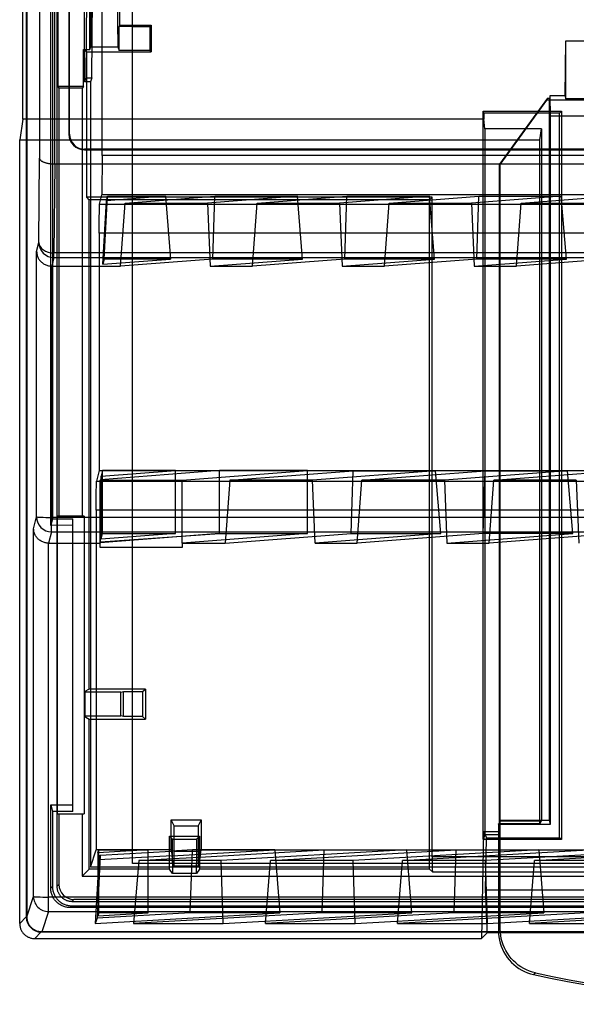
# Model space of a CAD drawing. Header units: millimetres. Extents: x -222.2 to -169.7, y -144 to -51.8.
# Tile 1 of 9: x -222.2 to -203.6, y -144 to -111.2. Entities that reach past the tile are written whole.
import ezdxf

# ---------------------------------------------------------------- set-up
doc = ezdxf.new("R2010")
doc.units = ezdxf.units.MM
doc.layers.add('MAIN-1', color=7, linetype='Continuous')
doc.layers.add('MAIN-2', color=7, linetype='Continuous')

msp = doc.modelspace()

# ---------------------------------------------------------------- linework, layer by layer
at = {"layer": 'MAIN-1'}
for p, q in [((-222.065, -114.516), (-222.065, -85.491)), ((-203.969, -111.913), (-203.997, -113.723)), ((-198.741, -111.913), (-203.969, -111.913)), ((-204.571, -113.809), (-205.312, -114.831)), ((-204.571, -113.809), (-204.508, -113.809)), ((-204.48, -113.723), (-204.508, -113.809)), ((-204.508, -137.9), (-204.508, -113.809)), ((-204.48, -113.723), (-203.997, -113.723)), ((-204.469, -114.41), (-204.48, -113.723)), ((-222.065, -114.516), (-222.167, -115.198)), ((-206.69, -114.516), (-222.065, -114.516)), ((-206.69, -114.309), (-206.69, -114.516)), ((-204.933, -114.309), (-206.69, -114.309)), ((-206.659, -114.831), (-206.69, -114.516)), ((-199.247, -114.41), (-204.469, -114.41)), ((-204.469, -138.019), (-204.469, -114.41)), ((-204.775, -114.831), (-206.659, -114.831)), ((-204.83, -115.198), (-204.775, -114.831)), ((-204.775, -114.831), (-204.775, -137.907)), ((-222.167, -141.338), (-222.167, -115.198)), ((-222.167, -115.198), (-204.83, -115.198)), ((-204.83, -138.017), (-204.83, -115.198)), ((-204.508, -137.9), (-204.775, -137.9)), ((-204.469, -138.019), (-204.508, -137.9)), ((-206.208, -138.019), (-206.207, -138.017)), ((-206.208, -138.019), (-204.469, -138.019)), ((-206.208, -138.019), (-206.208, -141.572)), ((-204.83, -138.017), (-206.207, -138.017)), ((-204.83, -138.017), (-204.775, -137.907)), ((-206.705, -138.273), (-206.767, -141.838)), ((-206.705, -138.273), (-206.208, -138.273)), ((-206.654, -138.383), (-206.705, -138.273)), ((-206.651, -138.383), (-206.606, -138.477)), ((-206.208, -138.383), (-206.651, -138.383)), ((-206.636, -140.219), (-206.606, -138.477)), ((-206.611, -138.477), (-206.208, -138.477)), ((-206.208, -140.219), (-206.636, -140.219)), ((-206.623, -140.423), (-206.636, -140.219)), ((-206.615, -140.628), (-206.623, -140.423)), ((-206.607, -140.832), (-206.615, -140.628)), ((-206.6, -141.037), (-206.607, -140.832)), ((-206.592, -141.241), (-206.6, -141.037)), ((-222.167, -141.338), (-222.167, -141.364)), ((-222.167, -141.364), (-222.165, -141.39)), ((-222.165, -141.39), (-222.162, -141.415)), ((-222.162, -141.415), (-222.157, -141.44)), ((-222.157, -141.44), (-222.151, -141.465)), ((-222.151, -141.465), (-222.144, -141.488)), ((-222.144, -141.488), (-222.136, -141.512)), ((-222.136, -141.512), (-222.127, -141.535)), ((-206.584, -141.446), (-206.592, -141.241)), ((-206.576, -141.65), (-206.584, -141.446)), ((-222.127, -141.535), (-222.116, -141.558)), ((-222.116, -141.558), (-222.105, -141.58)), ((-222.105, -141.58), (-222.092, -141.602)), ((-222.092, -141.602), (-222.078, -141.623)), ((-222.078, -141.623), (-222.063, -141.644)), ((-222.063, -141.644), (-222.047, -141.664)), ((-222.047, -141.664), (-222.03, -141.682)), ((-222.03, -141.682), (-222.012, -141.7)), ((-222.012, -141.7), (-221.993, -141.717)), ((-221.993, -141.717), (-221.973, -141.733)), ((-221.973, -141.733), (-221.953, -141.748)), ((-221.953, -141.748), (-221.931, -141.762)), ((-221.931, -141.762), (-221.91, -141.775)), ((-221.91, -141.775), (-221.887, -141.787)), ((-221.887, -141.787), (-221.865, -141.797)), ((-221.865, -141.797), (-221.841, -141.807)), ((-221.841, -141.807), (-221.818, -141.815)), ((-221.818, -141.815), (-221.794, -141.822)), ((-221.794, -141.822), (-221.77, -141.828)), ((-221.77, -141.828), (-221.745, -141.832)), ((-221.745, -141.832), (-221.72, -141.835)), ((-221.72, -141.835), (-221.694, -141.837)), ((-221.694, -141.837), (-221.668, -141.838)), ((-221.668, -141.838), (-206.767, -141.838)), ((-206.767, -141.838), (-206.576, -141.65)), ((-206.206, -141.65), (-206.576, -141.65)), ((-206.208, -141.572), (-206.205, -141.678)), ((-206.205, -141.678), (-206.193, -141.785)), ((-206.193, -141.785), (-206.174, -141.89)), ((-206.174, -141.89), (-206.148, -141.994)), ((-206.148, -141.994), (-206.114, -142.095)), ((-206.114, -142.095), (-206.074, -142.193)), ((-206.074, -142.193), (-206.026, -142.289)), ((-206.026, -142.289), (-205.972, -142.381)), ((-205.972, -142.381), (-205.911, -142.469)), ((-205.911, -142.469), (-205.844, -142.552)), ((-205.844, -142.552), (-205.771, -142.631)), ((-205.771, -142.631), (-205.693, -142.703)), ((-205.693, -142.703), (-205.61, -142.771)), ((-205.61, -142.771), (-205.522, -142.832)), ((-205.522, -142.832), (-205.43, -142.887)), ((-205.43, -142.887), (-205.334, -142.935)), ((-205.334, -142.935), (-205.236, -142.976)), ((-205.236, -142.976), (-205.135, -143.01)), ((-205.135, -143.01), (-205.032, -143.037))]:
    msp.add_line(p, q, dxfattribs=at)
msp.add_arc((-195.909, -101.68), 42.351, 257.5613, 282.4386, dxfattribs=at)
at = {"layer": 'MAIN-2'}
for p, q in [((-221.947, -52.542), (-221.947, -141.118)), ((-221.931, -52.55), (-221.931, -141.109)), ((-221.134, -128.059), (-221.134, -53.505)), ((-221.076, -53.563), (-221.076, -127.839)), ((-220.926, -53.563), (-220.926, -140.097)), ((-221.001, -116.016), (-221.001, -77.644)), ((-221.502, -77.846), (-221.502, -115.814)), ((-219.416, -115.728), (-219.416, -77.932)), ((-220.524, -78.644), (-220.524, -115.016)), ((-220.502, -115.016), (-220.502, -78.644)), ((-220.898, -80.295), (-220.898, -113.426)), ((-220.011, -113.269), (-220.011, -80.356)), ((-219.833, -112.194), (-219.833, -81.525)), ((-218.833, -111.377), (-218.833, -82.342)), ((-218.409, -111.424), (-218.409, -82.295)), ((-219.921, -108.13), (-219.965, -113.13)), ((-219.765, -113.13), (-219.721, -108.13)), ((-219.798, -112.105), (-219.767, -108.43)), ((-218.93, -108.428), (-218.9, -112.105)), ((-218.852, -111.424), (-218.833, -111.377)), ((-218.409, -111.424), (-218.852, -111.424)), ((-218.852, -112.224), (-218.852, -111.424)), ((-218.833, -111.377), (-217.786, -111.377)), ((-218.409, -112.224), (-218.409, -111.424)), ((-218.409, -111.424), (-217.833, -111.424)), ((-217.786, -111.377), (-217.833, -111.424)), ((-217.833, -111.424), (-217.833, -112.224)), ((-217.786, -111.377), (-217.786, -112.271)), ((-203.961, -113.832), (-203.963, -111.913)), ((-220.045, -113.426), (-220.045, -112.194)), ((-220.045, -112.194), (-219.93, -112.271)), ((-220.045, -112.194), (-219.833, -112.194)), ((-219.93, -117.117), (-219.93, -112.271)), ((-219.93, -112.271), (-217.786, -112.271)), ((-219.833, -112.194), (-219.798, -112.105)), ((-219.798, -112.105), (-218.9, -112.105)), ((-218.9, -112.105), (-218.852, -112.224)), ((-218.409, -112.224), (-218.852, -112.224)), ((-217.833, -112.224), (-218.409, -112.224)), ((-218.409, -133.601), (-218.409, -112.224)), ((-217.786, -112.271), (-217.833, -112.224)), ((-219.965, -113.13), (-220.011, -113.269)), ((-219.811, -113.269), (-220.011, -113.269)), ((-219.965, -113.13), (-219.765, -113.13)), ((-219.765, -113.13), (-219.811, -113.269)), ((-219.811, -113.269), (-219.811, -139.452)), ((-220.898, -113.426), (-220.861, -113.475)), ((-220.045, -113.426), (-220.898, -113.426)), ((-220.861, -113.475), (-220.861, -127.756)), ((-220.082, -113.475), (-220.861, -113.475)), ((-220.045, -113.426), (-220.082, -113.475)), ((-220.082, -113.475), (-220.082, -127.756)), ((-206.144, -116.021), (-204.594, -113.884)), ((-204.571, -113.809), (-204.594, -113.884)), ((-198.766, -113.884), (-204.594, -113.884)), ((-203.997, -113.723), (-203.961, -113.832)), ((-198.749, -113.832), (-203.961, -113.832)), ((-206.711, -114.246), (-204.106, -114.246)), ((-206.711, -138.54), (-206.711, -114.246)), ((-206.69, -114.309), (-206.711, -114.246)), ((-204.169, -114.309), (-204.106, -114.246)), ((-204.106, -114.246), (-204.106, -138.54)), ((-204.169, -114.309), (-204.933, -114.309)), ((-204.169, -138.477), (-204.169, -114.309)), ((-206.657, -114.831), (-206.657, -138.383)), ((-205.312, -114.831), (-206.169, -116.013)), ((-220.502, -115.016), (-220.524, -115.016)), ((-171.818, -115.516), (-220.002, -115.516)), ((-220.002, -115.538), (-220.002, -115.516)), ((-220.002, -115.538), (-171.818, -115.538)), ((-221.526, -118.628), (-221.502, -115.814)), ((-221.501, -115.823), (-221.502, -115.814)), ((-221.5, -115.833), (-221.501, -115.823)), ((-221.497, -115.842), (-221.5, -115.833)), ((-221.492, -115.852), (-221.497, -115.842)), ((-221.487, -115.861), (-221.492, -115.852)), ((-221.481, -115.87), (-221.487, -115.861)), ((-221.474, -115.879), (-221.481, -115.87)), ((-221.466, -115.888), (-221.474, -115.879)), ((-221.457, -115.896), (-221.466, -115.888)), ((-221.447, -115.904), (-221.457, -115.896)), ((-221.436, -115.912), (-221.447, -115.904)), ((-219.416, -115.728), (-219.427, -117.032)), ((-172.403, -115.728), (-219.416, -115.728)), ((-221.425, -115.92), (-221.436, -115.912)), ((-221.412, -115.928), (-221.425, -115.92)), ((-221.399, -115.935), (-221.412, -115.928)), ((-221.385, -115.942), (-221.399, -115.935)), ((-221.371, -115.949), (-221.385, -115.942)), ((-221.355, -115.956), (-221.371, -115.949)), ((-221.34, -115.962), (-221.355, -115.956)), ((-221.323, -115.968), (-221.34, -115.962)), ((-221.306, -115.973), (-221.323, -115.968)), ((-221.288, -115.978), (-221.306, -115.973)), ((-221.27, -115.983), (-221.288, -115.978)), ((-221.252, -115.988), (-221.27, -115.983)), ((-221.233, -115.992), (-221.252, -115.988)), ((-221.213, -115.996), (-221.233, -115.992)), ((-221.193, -116), (-221.213, -115.996)), ((-221.173, -116.003), (-221.193, -116)), ((-221.152, -116.006), (-221.173, -116.003)), ((-221.131, -116.008), (-221.152, -116.006)), ((-221.11, -116.011), (-221.131, -116.008)), ((-221.088, -116.012), (-221.11, -116.011)), ((-221.067, -116.014), (-221.088, -116.012)), ((-221.045, -116.015), (-221.067, -116.014)), ((-221.023, -116.016), (-221.045, -116.015)), ((-221.001, -116.016), (-221.026, -118.975)), ((-221.001, -116.016), (-221.023, -116.016)), ((-170.817, -116.016), (-221.001, -116.016)), ((-206.169, -116.013), (-206.144, -116.021)), ((-206.169, -137.9), (-206.169, -116.013)), ((-206.144, -141.52), (-206.144, -116.021)), ((-208.418, -117.117), (-219.93, -117.117)), ((-219.848, -117.198), (-219.93, -117.117)), ((-219.848, -133.52), (-219.848, -117.198)), ((-208.499, -117.198), (-219.848, -117.198)), ((-219.506, -117.351), (-219.427, -117.032)), ((-172.392, -117.032), (-219.427, -117.032)), ((-219.348, -119.18), (-219.239, -117.082)), ((-219.277, -117.232), (-219.239, -117.082)), ((-217.309, -117.082), (-219.277, -117.232)), ((-219.239, -117.082), (-217.309, -117.082)), ((-218.651, -117.31), (-215.659, -117.082)), ((-217.309, -117.082), (-217.137, -119.18)), ((-212.909, -117.082), (-215.901, -117.31)), ((-215.729, -119.18), (-215.659, -117.082)), ((-215.659, -117.082), (-212.909, -117.082)), ((-214.251, -117.31), (-211.259, -117.082)), ((-212.737, -119.18), (-212.909, -117.082)), ((-208.509, -117.082), (-211.501, -117.31)), ((-211.329, -119.18), (-211.259, -117.082)), ((-211.259, -117.082), (-208.509, -117.082)), ((-209.851, -117.31), (-206.859, -117.082)), ((-208.337, -119.18), (-208.509, -117.082)), ((-208.418, -117.117), (-208.499, -117.198)), ((-208.499, -139.519), (-208.499, -117.198)), ((-208.418, -139.113), (-208.418, -117.117)), ((-204.109, -117.082), (-207.101, -117.31)), ((-206.929, -119.18), (-206.859, -117.082)), ((-206.859, -117.082), (-204.109, -117.082)), ((-205.451, -117.31), (-202.459, -117.082)), ((-203.937, -119.18), (-204.109, -117.082)), ((-219.511, -117.517), (-219.51, -117.476)), ((-219.511, -117.563), (-219.511, -117.517)), ((-219.51, -117.44), (-219.509, -117.41)), ((-219.51, -117.476), (-219.51, -117.44)), ((-219.509, -117.41), (-219.508, -117.386)), ((-219.508, -117.368), (-219.507, -117.357)), ((-219.508, -117.386), (-219.508, -117.368)), ((-219.507, -117.357), (-219.506, -117.351)), ((-219.506, -117.351), (-172.313, -117.351)), ((-219.391, -119.351), (-219.277, -117.232)), ((-218.806, -119.414), (-218.651, -117.31)), ((-218.651, -117.31), (-215.901, -117.31)), ((-215.901, -117.31), (-215.814, -119.414)), ((-214.406, -119.414), (-214.251, -117.31)), ((-214.251, -117.31), (-211.501, -117.31)), ((-211.501, -117.31), (-211.414, -119.414)), ((-210.006, -119.414), (-209.851, -117.31)), ((-209.851, -117.31), (-207.101, -117.31)), ((-207.101, -117.31), (-207.014, -119.414)), ((-205.606, -119.414), (-205.451, -117.31)), ((-205.451, -117.31), (-202.701, -117.31)), ((-219.514, -117.863), (-219.513, -117.795)), ((-219.514, -117.933), (-219.514, -117.863)), ((-219.513, -117.731), (-219.512, -117.67)), ((-219.513, -117.795), (-219.513, -117.731)), ((-219.512, -117.615), (-219.511, -117.563)), ((-219.512, -117.67), (-219.512, -117.615)), ((-219.515, -118.157), (-219.514, -118.081)), ((-219.515, -118.235), (-219.515, -118.157)), ((-219.514, -118.006), (-219.514, -117.933)), ((-219.514, -118.081), (-219.514, -118.006)), ((-219.515, -118.316), (-219.517, -126.229)), ((-219.515, -118.316), (-219.515, -118.235)), ((-172.304, -118.316), (-219.515, -118.316)), ((-221.602, -118.931), (-221.526, -118.628)), ((-221.604, -127.776), (-221.602, -118.931)), ((-221.602, -118.931), (-221.6, -118.965)), ((-221.6, -118.965), (-221.596, -118.999)), ((-221.596, -118.999), (-221.59, -119.031)), ((-221.59, -119.031), (-221.581, -119.062)), ((-221.581, -119.062), (-221.572, -119.091)), ((-221.572, -119.091), (-221.561, -119.119)), ((-221.561, -119.119), (-221.548, -119.145)), ((-221.548, -119.145), (-221.535, -119.17)), ((-221.535, -119.17), (-221.52, -119.193)), ((-221.026, -119.128), (-221.101, -119.414)), ((-221.026, -119.128), (-221.026, -118.975)), ((-170.793, -118.975), (-221.026, -118.975)), ((-221.026, -119.128), (-170.793, -119.128)), ((-219.348, -119.18), (-219.391, -119.351)), ((-219.391, -119.351), (-217.137, -119.18)), ((-217.137, -119.18), (-219.348, -119.18)), ((-215.729, -119.18), (-218.806, -119.414)), ((-215.814, -119.414), (-212.737, -119.18)), ((-212.737, -119.18), (-215.729, -119.18)), ((-211.329, -119.18), (-214.406, -119.414)), ((-211.414, -119.414), (-208.337, -119.18)), ((-208.337, -119.18), (-211.329, -119.18)), ((-206.929, -119.18), (-210.006, -119.414)), ((-207.014, -119.414), (-203.937, -119.18)), ((-203.937, -119.18), (-206.929, -119.18)), ((-202.529, -119.18), (-205.606, -119.414)), ((-221.52, -119.193), (-221.503, -119.216)), ((-221.503, -119.216), (-221.485, -119.237)), ((-221.485, -119.237), (-221.466, -119.259)), ((-221.466, -119.259), (-221.445, -119.279)), ((-221.445, -119.279), (-221.423, -119.298)), ((-221.423, -119.298), (-221.399, -119.317)), ((-221.399, -119.317), (-221.374, -119.334)), ((-221.374, -119.334), (-221.348, -119.349)), ((-221.348, -119.349), (-221.32, -119.363)), ((-221.32, -119.363), (-221.292, -119.376)), ((-221.292, -119.376), (-221.264, -119.386)), ((-221.264, -119.386), (-221.236, -119.395)), ((-221.236, -119.395), (-221.209, -119.402)), ((-221.209, -119.402), (-221.181, -119.407)), ((-221.181, -119.407), (-221.154, -119.411)), ((-221.154, -119.411), (-221.128, -119.413)), ((-221.128, -119.413), (-221.102, -119.414)), ((-221.104, -127.793), (-221.101, -119.414)), ((-221.102, -119.414), (-221.102, -119.414)), ((-221.102, -119.414), (-221.102, -119.414)), ((-221.102, -119.414), (-221.101, -119.414)), ((-221.101, -119.414), (-218.806, -119.414)), ((-221.101, -119.414), (-221.101, -119.414)), ((-221.101, -119.414), (-221.101, -119.414)), ((-221.101, -119.414), (-221.101, -119.414)), ((-215.814, -119.414), (-214.406, -119.414)), ((-211.414, -119.414), (-210.006, -119.414)), ((-207.014, -119.414), (-205.606, -119.414)), ((-219.517, -126.229), (-219.607, -126.59)), ((-219.517, -126.229), (-172.302, -126.229)), ((-215.502, -126.233), (-219.478, -126.536)), ((-219.402, -126.233), (-219.449, -126.422)), ((-219.449, -126.422), (-216.968, -126.233)), ((-216.968, -126.233), (-219.402, -126.233)), ((-219.402, -128.334), (-219.402, -126.233)), ((-216.968, -128.334), (-216.968, -126.233)), ((-216.753, -126.552), (-212.568, -126.233)), ((-212.568, -126.233), (-215.502, -126.233)), ((-215.502, -128.334), (-215.502, -126.233)), ((-215.159, -126.549), (-211.049, -126.236)), ((-212.568, -128.334), (-212.568, -126.233)), ((-208.299, -126.236), (-212.409, -126.549)), ((-211.119, -128.333), (-211.049, -126.236)), ((-211.049, -126.236), (-208.299, -126.236)), ((-210.759, -126.549), (-206.649, -126.236)), ((-208.127, -128.333), (-208.299, -126.236)), ((-203.899, -126.236), (-208.009, -126.549)), ((-206.719, -128.333), (-206.649, -126.236)), ((-206.649, -126.236), (-203.899, -126.236)), ((-206.359, -126.549), (-202.249, -126.236)), ((-203.727, -128.333), (-203.899, -126.236)), ((-219.612, -126.758), (-219.611, -126.716)), ((-219.611, -126.681), (-219.61, -126.651)), ((-219.611, -126.716), (-219.611, -126.681)), ((-219.61, -126.651), (-219.609, -126.626)), ((-219.609, -126.608), (-219.608, -126.596)), ((-219.609, -126.626), (-219.609, -126.608)), ((-219.608, -126.596), (-219.607, -126.59)), ((-219.607, -126.59), (-172.212, -126.59)), ((-219.478, -126.536), (-219.482, -126.552)), ((-219.482, -126.552), (-216.753, -126.552)), ((-219.482, -128.653), (-219.482, -126.552)), ((-219.478, -128.603), (-219.478, -126.536)), ((-219.449, -128.523), (-219.449, -126.422)), ((-216.753, -128.653), (-216.753, -126.552)), ((-215.159, -126.549), (-215.314, -128.653)), ((-212.409, -126.549), (-215.159, -126.549)), ((-212.321, -128.653), (-212.409, -126.549)), ((-210.914, -128.653), (-210.759, -126.549)), ((-208.009, -126.549), (-210.759, -126.549)), ((-208.009, -126.549), (-207.921, -128.653)), ((-206.514, -128.653), (-206.359, -126.549)), ((-203.609, -126.549), (-206.359, -126.549)), ((-203.609, -126.549), (-203.521, -128.653)), ((-219.615, -127.103), (-219.614, -127.035)), ((-219.614, -126.971), (-219.613, -126.911)), ((-219.614, -127.035), (-219.614, -126.971)), ((-219.613, -126.855), (-219.612, -126.804)), ((-219.613, -126.911), (-219.613, -126.855)), ((-219.612, -126.804), (-219.612, -126.758)), ((-219.616, -127.397), (-219.615, -127.32)), ((-219.616, -127.475), (-219.616, -127.397)), ((-219.615, -127.173), (-219.615, -127.103)), ((-219.615, -127.246), (-219.615, -127.173)), ((-219.615, -127.32), (-219.615, -127.246)), ((-219.616, -127.555), (-219.619, -138.877)), ((-219.616, -127.555), (-219.616, -127.475)), ((-172.203, -127.555), (-219.616, -127.555)), ((-221.703, -128.17), (-221.604, -127.776)), ((-221.076, -127.839), (-221.134, -128.059)), ((-170.716, -127.793), (-221.104, -127.793)), ((-221.076, -127.839), (-220.394, -127.837)), ((-220.02, -127.756), (-220.922, -127.756)), ((-220.922, -127.756), (-220.922, -137.68)), ((-220.394, -128.057), (-220.394, -127.837)), ((-220.02, -127.756), (-220.02, -133.611)), ((-221.706, -140.437), (-221.703, -128.17)), ((-221.701, -128.205), (-221.703, -128.17)), ((-221.697, -128.239), (-221.701, -128.205)), ((-221.691, -128.271), (-221.697, -128.239)), ((-221.682, -128.302), (-221.691, -128.271)), ((-221.673, -128.331), (-221.682, -128.302)), ((-221.662, -128.358), (-221.673, -128.331)), ((-221.65, -128.384), (-221.662, -128.358)), ((-221.104, -128.276), (-221.202, -128.653)), ((-220.394, -128.057), (-221.134, -128.059)), ((-221.104, -128.276), (-170.715, -128.276)), ((-220.394, -137.379), (-220.394, -128.057)), ((-215.502, -128.334), (-219.479, -128.637)), ((-219.478, -128.603), (-215.502, -128.334)), ((-216.968, -128.334), (-219.449, -128.523)), ((-219.449, -128.523), (-219.402, -128.334)), ((-219.402, -128.334), (-216.968, -128.334)), ((-212.568, -128.334), (-216.751, -128.653)), ((-215.502, -128.334), (-212.568, -128.334)), ((-215.314, -128.653), (-211.119, -128.333)), ((-208.127, -128.333), (-212.321, -128.653)), ((-211.119, -128.333), (-208.127, -128.333)), ((-206.719, -128.333), (-210.914, -128.653)), ((-207.921, -128.653), (-203.727, -128.333)), ((-203.727, -128.333), (-206.719, -128.333)), ((-202.319, -128.333), (-206.514, -128.653)), ((-221.636, -128.408), (-221.65, -128.384)), ((-221.622, -128.431), (-221.636, -128.408)), ((-221.606, -128.453), (-221.622, -128.431)), ((-221.589, -128.474), (-221.606, -128.453)), ((-221.57, -128.495), (-221.589, -128.474)), ((-221.55, -128.515), (-221.57, -128.495)), ((-221.529, -128.534), (-221.55, -128.515)), ((-221.506, -128.552), (-221.529, -128.534)), ((-221.481, -128.569), (-221.506, -128.552)), ((-221.456, -128.584), (-221.481, -128.569)), ((-221.429, -128.599), (-221.456, -128.584)), ((-221.401, -128.611), (-221.429, -128.599)), ((-221.373, -128.623), (-221.401, -128.611)), ((-221.345, -128.632), (-221.373, -128.623)), ((-221.316, -128.64), (-221.345, -128.632)), ((-221.288, -128.645), (-221.316, -128.64)), ((-221.259, -128.65), (-221.288, -128.645)), ((-221.231, -128.652), (-221.259, -128.65)), ((-221.203, -128.653), (-221.231, -128.652)), ((-221.206, -140.454), (-221.202, -128.653)), ((-221.203, -128.653), (-219.482, -128.653)), ((-219.482, -128.653), (-219.478, -128.637)), ((-219.482, -128.793), (-219.482, -128.653)), ((-219.478, -128.603), (-219.478, -128.637)), ((-216.75, -128.653), (-216.753, -128.793)), ((-216.753, -128.653), (-215.314, -128.653)), ((-212.321, -128.653), (-210.914, -128.653)), ((-207.921, -128.653), (-206.514, -128.653)), ((-216.753, -128.793), (-219.482, -128.793)), ((-219.848, -133.52), (-220.02, -133.611)), ((-220.02, -133.611), (-219.98, -133.611)), ((-220.002, -133.623), (-219.98, -133.611)), ((-220.002, -134.415), (-220.002, -133.623)), ((-218.793, -133.623), (-220.002, -133.623)), ((-219.98, -134.427), (-219.98, -133.611)), ((-217.969, -133.52), (-219.848, -133.52)), ((-218.793, -133.623), (-218.709, -133.601)), ((-218.793, -134.415), (-218.793, -133.623)), ((-218.709, -133.601), (-218.409, -133.601)), ((-218.709, -134.437), (-218.709, -133.601)), ((-218.409, -134.437), (-218.409, -133.601)), ((-218.409, -133.601), (-218.071, -133.601)), ((-218.071, -133.601), (-217.969, -133.52)), ((-218.071, -133.601), (-218.071, -134.437)), ((-217.969, -133.52), (-217.969, -134.518)), ((-220.02, -134.427), (-219.98, -134.427)), ((-220.02, -134.427), (-220.02, -137.68)), ((-220.02, -134.427), (-219.848, -134.518)), ((-219.98, -134.427), (-220.002, -134.415)), ((-220.002, -134.415), (-218.793, -134.415)), ((-219.848, -139.519), (-219.848, -134.518)), ((-219.848, -134.518), (-217.969, -134.518)), ((-218.709, -134.437), (-218.793, -134.415)), ((-218.409, -134.437), (-218.709, -134.437)), ((-218.071, -134.437), (-218.409, -134.437)), ((-218.409, -139.33), (-218.409, -134.437)), ((-217.969, -134.518), (-218.071, -134.437)), ((-221.134, -140.155), (-221.134, -137.377)), ((-221.134, -137.377), (-220.394, -137.379)), ((-221.134, -137.377), (-221.076, -137.598)), ((-220.394, -137.599), (-220.394, -137.379)), ((-220.394, -137.599), (-221.076, -137.598)), ((-221.076, -137.598), (-221.076, -140.097)), ((-220.922, -137.68), (-220.02, -137.68)), ((-220.861, -137.68), (-220.861, -140.032)), ((-220.082, -137.68), (-220.082, -139.752)), ((-217.122, -138.877), (-217.122, -137.874)), ((-217.122, -137.874), (-216.116, -137.874)), ((-217.02, -138.078), (-217.122, -137.874)), ((-216.116, -137.874), (-216.218, -138.078)), ((-216.116, -137.874), (-216.116, -138.877)), ((-206.171, -137.907), (-206.169, -137.9)), ((-204.775, -137.9), (-206.169, -137.9)), ((-217.02, -138.92), (-217.02, -138.078)), ((-217.02, -138.078), (-216.218, -138.078)), ((-216.218, -138.078), (-216.218, -138.92)), ((-206.207, -138.017), (-206.207, -138.273)), ((-206.171, -138.383), (-206.171, -137.907)), ((-206.171, -137.907), (-204.775, -137.907)), ((-217.175, -138.418), (-216.172, -138.418)), ((-217.175, -139.519), (-217.175, -138.418)), ((-217.074, -138.519), (-217.175, -138.418)), ((-217.074, -139.33), (-217.074, -138.519)), ((-217.074, -138.519), (-216.274, -138.519)), ((-216.172, -138.418), (-216.274, -138.519)), ((-216.274, -138.519), (-216.274, -139.33)), ((-216.172, -138.418), (-216.172, -139.519)), ((-206.703, -138.518), (-206.711, -138.54)), ((-204.106, -138.54), (-206.711, -138.54)), ((-206.695, -138.495), (-206.703, -138.518)), ((-206.687, -138.473), (-206.695, -138.495)), ((-206.679, -138.45), (-206.687, -138.473)), ((-206.67, -138.428), (-206.679, -138.45)), ((-206.662, -138.405), (-206.67, -138.428)), ((-206.659, -138.383), (-206.662, -138.405)), ((-206.208, -138.273), (-206.207, -138.273)), ((-206.171, -138.383), (-206.208, -138.383)), ((-206.208, -138.477), (-204.169, -138.477)), ((-206.171, -138.383), (-206.207, -138.273)), ((-204.106, -138.54), (-204.169, -138.477)), ((-219.811, -139.452), (-219.618, -138.877)), ((-217.122, -138.877), (-219.619, -138.877)), ((-217.889, -138.879), (-219.562, -138.975)), ((-219.562, -138.975), (-219.53, -138.879)), ((-219.53, -138.879), (-217.889, -138.879)), ((-219.53, -140.98), (-219.53, -138.879)), ((-217.889, -140.98), (-217.889, -138.879)), ((-217.114, -138.922), (-217.122, -138.877)), ((-216.411, -138.882), (-217.114, -138.922)), ((-216.482, -140.98), (-216.411, -138.882)), ((-216.117, -138.882), (-216.411, -138.882)), ((-216.156, -139.119), (-212.011, -138.882)), ((-216.141, -139.024), (-213.661, -138.882)), ((-216.141, -139.024), (-216.117, -138.882)), ((-216.116, -138.877), (-216.117, -138.882)), ((-213.661, -138.882), (-216.117, -138.882)), ((-216.116, -138.877), (-172.2, -138.877)), ((-209.261, -138.882), (-215.45, -139.236)), ((-213.8, -139.236), (-207.611, -138.882)), ((-213.661, -138.882), (-213.489, -140.98)), ((-212.082, -140.98), (-212.011, -138.882)), ((-212.011, -138.882), (-209.261, -138.882)), ((-204.861, -138.882), (-211.05, -139.236)), ((-209.4, -139.236), (-203.211, -138.882)), ((-209.089, -140.98), (-209.261, -138.882)), ((-207.682, -140.98), (-207.611, -138.882)), ((-207.611, -138.882), (-204.861, -138.882)), ((-200.461, -138.882), (-206.65, -139.236)), ((-205, -139.236), (-198.811, -138.882)), ((-204.861, -138.882), (-204.689, -140.98)), ((-219.533, -139.218), (-219.647, -141.332)), ((-219.479, -139.057), (-219.589, -141.157)), ((-219.562, -138.975), (-219.562, -141.075)), ((-219.533, -139.218), (-219.479, -139.057)), ((-217.088, -139.078), (-219.533, -139.218)), ((-219.479, -139.057), (-217.115, -138.922)), ((-218.2, -139.236), (-217.073, -139.171)), ((-217.114, -138.922), (-217.088, -139.078)), ((-217.088, -139.078), (-216.141, -139.024)), ((-217.073, -139.171), (-217.088, -139.078)), ((-217.073, -139.171), (-216.156, -139.119)), ((-217.062, -139.236), (-217.073, -139.171)), ((-217.02, -138.92), (-216.218, -138.92)), ((-216.157, -139.119), (-216.176, -139.236)), ((-216.141, -139.024), (-216.157, -139.119)), ((-183.401, -139.113), (-208.418, -139.113)), ((-208.418, -139.113), (-208.418, -139.143)), ((-208.418, -139.143), (-208.417, -139.172)), ((-208.417, -139.172), (-208.417, -139.2)), ((-208.417, -139.2), (-208.417, -139.228)), ((-220.082, -139.752), (-219.848, -139.519)), ((-217.175, -139.519), (-219.848, -139.519)), ((-217.026, -139.452), (-219.811, -139.452)), ((-217.074, -139.33), (-218.409, -139.33)), ((-218.409, -139.33), (-218.409, -139.33)), ((-218.2, -139.236), (-218.372, -141.339)), ((-217.062, -139.236), (-218.2, -139.236)), ((-217.074, -139.671), (-217.175, -139.519)), ((-217.074, -139.33), (-217.074, -139.671)), ((-216.274, -139.33), (-217.074, -139.33)), ((-217.026, -139.452), (-217.062, -139.236)), ((-216.176, -139.236), (-217.062, -139.236)), ((-217.022, -139.42), (-217.026, -139.452)), ((-216.212, -139.452), (-217.026, -139.452)), ((-216.216, -139.42), (-217.022, -139.42)), ((-216.274, -139.671), (-216.274, -139.33)), ((-175.545, -139.33), (-216.274, -139.33)), ((-216.172, -139.519), (-216.274, -139.671)), ((-216.212, -139.452), (-216.216, -139.42)), ((-216.176, -139.236), (-216.212, -139.452)), ((-179.122, -139.452), (-216.212, -139.452)), ((-215.45, -139.236), (-216.176, -139.236)), ((-208.499, -139.519), (-216.172, -139.519)), ((-215.38, -141.339), (-215.45, -139.236)), ((-213.972, -141.339), (-213.8, -139.236)), ((-211.05, -139.236), (-213.8, -139.236)), ((-210.98, -141.339), (-211.05, -139.236)), ((-209.572, -141.339), (-209.4, -139.236)), ((-206.65, -139.236), (-209.4, -139.236)), ((-208.405, -139.613), (-208.499, -139.519)), ((-208.417, -139.228), (-208.417, -139.255)), ((-208.417, -139.255), (-208.417, -139.282)), ((-208.417, -139.282), (-208.417, -139.308)), ((-208.417, -139.308), (-208.416, -139.334)), ((-208.416, -139.334), (-208.416, -139.359)), ((-208.416, -139.359), (-208.415, -139.383)), ((-208.415, -139.383), (-208.415, -139.407)), ((-208.415, -139.407), (-208.415, -139.43)), ((-208.415, -139.43), (-208.414, -139.452)), ((-208.414, -139.452), (-208.414, -139.472)), ((-208.414, -139.472), (-208.413, -139.492)), ((-208.413, -139.492), (-208.412, -139.51)), ((-208.412, -139.51), (-208.412, -139.526)), ((-208.412, -139.526), (-208.411, -139.542)), ((-208.411, -139.542), (-208.411, -139.556)), ((-206.65, -139.236), (-206.58, -141.339)), ((-205.172, -141.339), (-205, -139.236)), ((-202.25, -139.236), (-205, -139.236)), ((-220.082, -139.752), (-180.164, -139.752)), ((-216.274, -139.671), (-217.074, -139.671)), ((-208.411, -139.556), (-208.41, -139.568)), ((-208.41, -139.568), (-208.409, -139.579)), ((-208.409, -139.579), (-208.408, -139.589)), ((-208.408, -139.589), (-208.408, -139.597)), ((-208.408, -139.597), (-208.407, -139.603)), ((-208.407, -139.603), (-208.406, -139.608)), ((-208.406, -139.608), (-208.406, -139.611)), ((-208.406, -139.611), (-208.405, -139.613)), ((-208.405, -139.613), (-183.414, -139.613)), ((-221.076, -140.097), (-221.134, -140.155)), ((-221.133, -140.186), (-221.134, -140.155)), ((-221.131, -140.216), (-221.133, -140.186)), ((-221.076, -140.097), (-221.076, -140.128)), ((-221.076, -140.128), (-221.074, -140.158)), ((-221.074, -140.158), (-221.07, -140.188)), ((-221.07, -140.188), (-221.065, -140.218)), ((-220.926, -140.097), (-220.861, -140.032)), ((-220.926, -140.097), (-220.926, -140.121)), ((-220.926, -140.121), (-220.924, -140.144)), ((-220.924, -140.144), (-220.922, -140.166)), ((-220.922, -140.166), (-220.918, -140.188)), ((-220.918, -140.188), (-220.914, -140.21)), ((-221.931, -141.109), (-221.706, -140.436)), ((-170.612, -140.454), (-221.205, -140.454)), ((-221.128, -140.246), (-221.131, -140.216)), ((-221.123, -140.275), (-221.128, -140.246)), ((-221.117, -140.304), (-221.123, -140.275)), ((-221.109, -140.333), (-221.117, -140.304)), ((-221.1, -140.361), (-221.109, -140.333)), ((-221.09, -140.389), (-221.1, -140.361)), ((-221.079, -140.417), (-221.09, -140.389)), ((-221.066, -140.444), (-221.079, -140.417)), ((-221.052, -140.471), (-221.066, -140.444)), ((-221.065, -140.218), (-221.059, -140.247)), ((-221.059, -140.247), (-221.052, -140.275)), ((-221.052, -140.275), (-221.043, -140.304)), ((-221.037, -140.497), (-221.052, -140.471)), ((-221.043, -140.304), (-221.033, -140.332)), ((-221.02, -140.522), (-221.037, -140.497)), ((-221.033, -140.332), (-221.021, -140.36)), ((-221.021, -140.36), (-221.008, -140.387)), ((-221.003, -140.547), (-221.02, -140.522)), ((-221.008, -140.387), (-220.994, -140.413)), ((-220.994, -140.413), (-220.979, -140.439)), ((-220.979, -140.439), (-220.963, -140.465)), ((-220.963, -140.465), (-220.945, -140.489)), ((-220.945, -140.489), (-220.927, -140.513)), ((-220.927, -140.513), (-220.907, -140.535)), ((-220.914, -140.21), (-220.908, -140.232)), ((-220.908, -140.232), (-220.902, -140.253)), ((-220.902, -140.253), (-220.894, -140.274)), ((-220.894, -140.274), (-220.886, -140.294)), ((-220.886, -140.294), (-220.877, -140.314)), ((-220.877, -140.314), (-220.867, -140.334)), ((-220.867, -140.334), (-220.856, -140.354)), ((-220.856, -140.354), (-220.844, -140.372)), ((-220.844, -140.372), (-220.831, -140.391)), ((-220.831, -140.391), (-220.817, -140.409)), ((-220.817, -140.409), (-220.803, -140.426)), ((-220.803, -140.426), (-220.788, -140.443)), ((-220.788, -140.443), (-220.772, -140.458)), ((-220.772, -140.458), (-220.755, -140.474)), ((-220.755, -140.474), (-220.738, -140.488)), ((-220.738, -140.488), (-220.72, -140.501)), ((-220.72, -140.501), (-220.702, -140.514)), ((-220.702, -140.514), (-220.683, -140.526)), ((-220.683, -140.526), (-220.663, -140.537)), ((-220.361, -140.532), (-220.427, -140.597)), ((-180.164, -140.532), (-220.361, -140.532)), ((-202.058, -140.219), (-206.208, -140.219)), ((-220.984, -140.57), (-221.003, -140.547)), ((-220.964, -140.593), (-220.984, -140.57)), ((-220.944, -140.614), (-220.964, -140.593)), ((-220.922, -140.635), (-220.944, -140.614)), ((-220.899, -140.655), (-220.922, -140.635)), ((-220.907, -140.535), (-220.886, -140.557)), ((-220.876, -140.673), (-220.899, -140.655)), ((-220.886, -140.557), (-220.864, -140.578)), ((-220.851, -140.691), (-220.876, -140.673)), ((-220.864, -140.578), (-220.842, -140.597)), ((-220.826, -140.707), (-220.851, -140.691)), ((-220.842, -140.597), (-220.818, -140.616)), ((-220.8, -140.723), (-220.826, -140.707)), ((-220.818, -140.616), (-220.794, -140.633)), ((-220.774, -140.736), (-220.8, -140.723)), ((-220.794, -140.633), (-220.769, -140.65)), ((-220.746, -140.749), (-220.774, -140.736)), ((-220.769, -140.65), (-220.743, -140.665)), ((-220.719, -140.761), (-220.746, -140.749)), ((-220.743, -140.665), (-220.716, -140.679)), ((-220.691, -140.771), (-220.719, -140.761)), ((-220.716, -140.679), (-220.689, -140.692)), ((-220.662, -140.78), (-220.691, -140.771)), ((-220.689, -140.692), (-220.661, -140.703)), ((-220.663, -140.537), (-220.644, -140.547)), ((-220.634, -140.787), (-220.662, -140.78)), ((-220.661, -140.703), (-220.633, -140.713)), ((-220.644, -140.547), (-220.623, -140.557)), ((-220.605, -140.794), (-220.634, -140.787)), ((-220.633, -140.713), (-220.605, -140.722)), ((-220.623, -140.557), (-220.603, -140.565)), ((-220.605, -140.722), (-220.576, -140.73)), ((-220.575, -140.798), (-220.605, -140.794)), ((-220.603, -140.565), (-220.582, -140.572)), ((-220.582, -140.572), (-220.561, -140.579)), ((-220.576, -140.73), (-220.547, -140.736)), ((-220.545, -140.802), (-220.575, -140.798)), ((-220.561, -140.579), (-220.54, -140.584)), ((-220.547, -140.736), (-220.517, -140.741)), ((-220.515, -140.804), (-220.545, -140.802)), ((-220.54, -140.584), (-220.518, -140.589)), ((-220.518, -140.589), (-220.496, -140.592)), ((-220.517, -140.741), (-220.488, -140.744)), ((-220.484, -140.805), (-220.515, -140.804)), ((-220.496, -140.592), (-220.473, -140.595)), ((-220.488, -140.744), (-220.457, -140.746)), ((-220.484, -140.805), (-220.427, -140.747)), ((-171.335, -140.805), (-220.484, -140.805)), ((-220.473, -140.595), (-220.45, -140.596)), ((-220.457, -140.746), (-220.427, -140.747)), ((-220.45, -140.596), (-220.427, -140.597)), ((-220.427, -140.597), (-171.392, -140.597)), ((-220.427, -140.747), (-179.122, -140.747)), ((-222.167, -141.338), (-221.947, -141.118)), ((-221.931, -141.109), (-221.93, -141.132)), ((-221.93, -141.132), (-221.929, -141.155)), ((-221.929, -141.155), (-221.926, -141.178)), ((-221.926, -141.178), (-221.923, -141.2)), ((-221.206, -140.937), (-221.431, -141.61)), ((-221.206, -140.937), (-170.612, -140.937)), ((-219.647, -141.332), (-213.489, -140.98)), ((-219.589, -141.157), (-219.647, -141.332)), ((-216.482, -140.98), (-219.589, -141.157)), ((-219.53, -140.98), (-219.562, -141.075)), ((-219.562, -141.075), (-217.889, -140.98)), ((-217.889, -140.98), (-219.53, -140.98)), ((-212.082, -140.98), (-218.372, -141.339)), ((-213.489, -140.98), (-216.482, -140.98)), ((-215.38, -141.339), (-209.089, -140.98)), ((-207.682, -140.98), (-213.972, -141.339)), ((-209.089, -140.98), (-212.082, -140.98)), ((-210.98, -141.339), (-204.689, -140.98)), ((-203.282, -140.98), (-209.572, -141.339)), ((-204.689, -140.98), (-207.682, -140.98)), ((-206.58, -141.339), (-200.289, -140.98)), ((-198.882, -140.98), (-205.172, -141.339)), ((-221.923, -141.2), (-221.918, -141.222)), ((-221.918, -141.222), (-221.913, -141.243)), ((-221.913, -141.243), (-221.907, -141.264)), ((-221.907, -141.264), (-221.899, -141.285)), ((-221.899, -141.285), (-221.891, -141.306)), ((-221.891, -141.306), (-221.882, -141.326)), ((-221.882, -141.326), (-221.871, -141.346)), ((-221.871, -141.346), (-221.86, -141.365)), ((-221.86, -141.365), (-221.849, -141.385)), ((-221.849, -141.385), (-221.836, -141.403)), ((-221.836, -141.403), (-221.822, -141.421)), ((-221.822, -141.421), (-221.808, -141.438)), ((-221.808, -141.438), (-221.793, -141.455)), ((-221.793, -141.455), (-221.777, -141.471)), ((-221.777, -141.471), (-221.76, -141.486)), ((-221.76, -141.486), (-221.743, -141.501)), ((-221.743, -141.501), (-221.725, -141.514)), ((-221.725, -141.514), (-221.706, -141.527)), ((-218.372, -141.339), (-215.38, -141.339)), ((-213.972, -141.339), (-210.98, -141.339)), ((-209.572, -141.339), (-206.58, -141.339)), ((-205.172, -141.339), (-202.18, -141.339)), ((-221.706, -141.527), (-221.687, -141.539)), ((-221.687, -141.539), (-221.668, -141.55)), ((-221.668, -141.55), (-221.648, -141.56)), ((-221.448, -141.618), (-221.668, -141.838)), ((-221.648, -141.56), (-221.628, -141.57)), ((-221.628, -141.57), (-221.607, -141.578)), ((-221.607, -141.578), (-221.586, -141.586)), ((-221.586, -141.586), (-221.565, -141.592)), ((-221.565, -141.592), (-221.544, -141.597)), ((-221.544, -141.597), (-221.522, -141.602)), ((-221.522, -141.602), (-221.5, -141.606)), ((-221.5, -141.606), (-221.477, -141.608)), ((-221.477, -141.608), (-221.454, -141.61)), ((-221.454, -141.61), (-221.431, -141.61)), ((-170.372, -141.618), (-221.448, -141.618)), ((-221.431, -141.61), (-170.388, -141.61)), ((-206.198, -141.563), (-206.208, -141.572)), ((-185.613, -141.65), (-206.206, -141.65)), ((-206.187, -141.555), (-206.198, -141.563)), ((-206.176, -141.546), (-206.187, -141.555)), ((-206.165, -141.537), (-206.176, -141.546)), ((-206.155, -141.529), (-206.165, -141.537)), ((-206.144, -141.52), (-206.155, -141.529)), ((-206.14, -141.627), (-206.144, -141.52)), ((-206.129, -141.733), (-206.14, -141.627)), ((-206.11, -141.838), (-206.129, -141.733)), ((-206.083, -141.942), (-206.11, -141.838)), ((-206.049, -142.044), (-206.083, -141.942)), ((-206.008, -142.143), (-206.049, -142.044)), ((-205.96, -142.238), (-206.008, -142.143)), ((-205.906, -142.33), (-205.96, -142.238)), ((-205.845, -142.418), (-205.906, -142.33)), ((-205.778, -142.501), (-205.845, -142.418)), ((-205.705, -142.58), (-205.778, -142.501)), ((-205.627, -142.653), (-205.705, -142.58)), ((-205.544, -142.72), (-205.627, -142.653)), ((-205.456, -142.781), (-205.544, -142.72)), ((-205.364, -142.835), (-205.456, -142.781)), ((-205.269, -142.883), (-205.364, -142.835)), ((-205.17, -142.924), (-205.269, -142.883)), ((-205.068, -142.958), (-205.17, -142.924)), ((-204.965, -142.985), (-205.068, -142.958)), ((-205.021, -143.028), (-205.032, -143.037)), ((-205.009, -143.019), (-205.021, -143.028)), ((-204.998, -143.011), (-205.009, -143.019)), ((-204.987, -143.002), (-204.998, -143.011)), ((-204.976, -142.994), (-204.987, -143.002)), ((-204.965, -142.985), (-204.976, -142.994))]:
    msp.add_line(p, q, dxfattribs=at)
for centre, radius, start, end in [((-220.002, -115.016), 0.522, 180, 270), ((-220.002, -115.016), 0.5, 180, 270), ((-195.909, -101.68), 42.286, 257.6342, 282.3658)]:
    msp.add_arc(centre, radius, start, end, dxfattribs=at)
for centre, major_axis, ratio, start_param, end_param in [((-221.026, -118.628), (-0.485, 0.121), 0.999353, 0.245047, 1.815542), ((-221.026, -118.628), (0.5, -0.004), 0.694646, -3.129461, -1.564942), ((-221.104, -127.776), (0.5, 0), 0.034899, -3.132861, -1.570786), ((-221.104, -127.776), (-0.485, 0.121), 0.999353, 0.245041, 1.815646), ((-221.104, -127.776), (0, -0.5), 0.00161, 0.034906, 1.535889), ((-221.104, -127.776), (0.5, 0), 0.034899, -1.570786, -1.569175), ((-217.022, -138.92), (0, -0.5), 0.004363, 0.034907, 1.570796), ((-216.216, -138.92), (0, -0.5), 0.004363, -1.570796, -0.034907), ((-220.361, -140.031), (0.354, 0.354), 0.999315, 2.356529, 3.926656), ((-221.206, -140.437), (0.5, 0), 0.034899, -3.132861, -1.570786), ((-221.206, -140.437), (-0.474, 0.158), 0.999619, 0.321642, 1.892537), ((-221.206, -140.437), (0.5, 0), 0.034899, -1.570786, -1.568084), ((-221.206, -140.437), (0, -0.5), 0.0027, 0.026179, 1.535889), ((-221.447, -141.118), (-0.354, -0.354), 0.999315, -0.785056, 0.785056)]:
    msp.add_ellipse(centre, major_axis=major_axis, ratio=ratio, start_param=start_param, end_param=end_param, dxfattribs=at)

doc.saveas('drawing.dxf')
